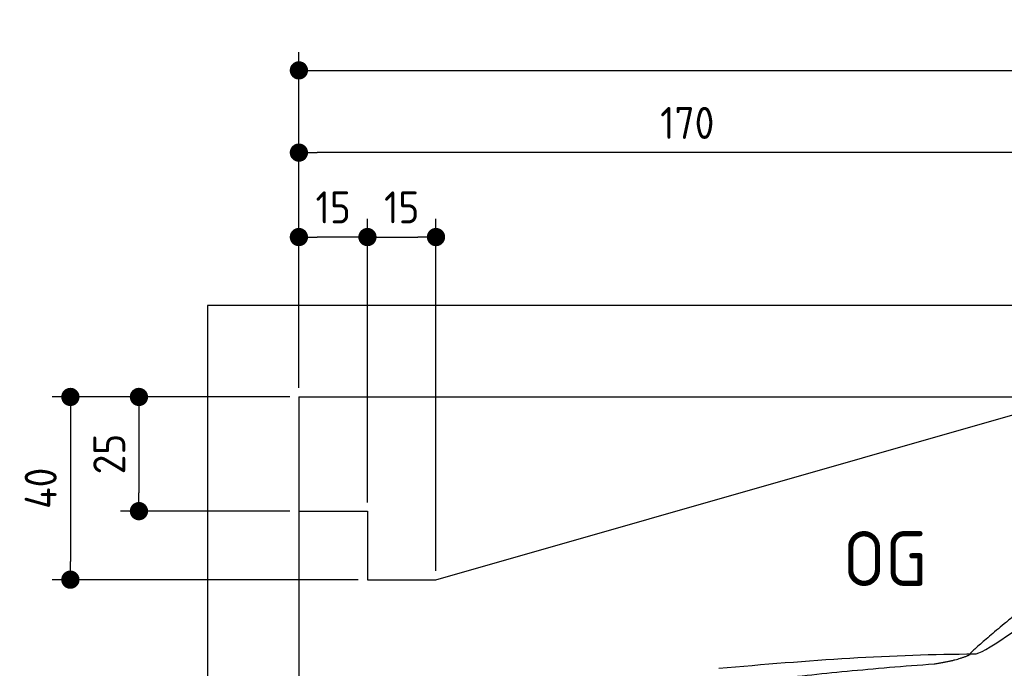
# Model space of a CAD drawing. Header units: millimetres. Extents: x -411 to 6777, y 0 to 6927.
# Tile 3 of 6: x -411 to 1744, y 5507 to 6927. Entities that reach past the tile are written whole.
import ezdxf

# ---------------------------------------------------------------- set-up
doc = ezdxf.new("R2010")
doc.units = ezdxf.units.MM
doc.layers.add('4', color=3, linetype='Continuous')
for name, color, linetype, lineweight in [('car', 10, 'Continuous', 25), ('Freiraum', 7, 'Continuous', 25), ('Gebäude', 7, 'Continuous', 25)]:
    doc.layers.add(name, color=color, linetype=linetype, lineweight=lineweight)
doc.styles.get("Standard").update_dxf_attribs({"font": 'ISOCP.SHX'})
doc.dimstyles.new('GEN-ISO', dxfattribs={"dimscale": 20, "dimtxt": 3.5, "dimasz": 2, "dimexe": 2, "dimexo": 1, "dimgap": 1.5, "dimtad": 1, "dimdec": 1, "dimlfac": 0.1, "dimdsep": 46, "dimtxsty": 'STANDARD', "dimblk": 'PUNKT', "dimcen": 2, "dimclrd": 256, "dimclre": 256, "dimclrt": 2, "dimadec": 0, "dimazin": 0, "dimtp": 0.1, "dimtm": 0.1, "dimtfac": 0.71, "dimtdec": 1, "dimtmove": 2, "dimatfit": 3, "dimldrblk": 'PUNKT', "dimfxl": 2, "dimtolj": 1, "dimarcsym": 0})

# ---------------------------------------------------------------- blocks, each defined once
blk = doc.blocks.new('PUNKT')
at = {"layer": '4', "color": 0, "linetype": 'ByBlock'}
blk.add_line((-0.5, 0), (-1, 0), dxfattribs=at)
at = {"layer": '4', "color": 0, "linetype": 'ByBlock', "const_width": 0.5}
blk.add_lwpolyline([(-0.25, 0, 1), (0.25, 0, 1)], format="xyb", close=True, dxfattribs=at)
blk = doc.blocks.new('*D364')
at = {"layer": '4', "lineweight": -2, "transparency": 16777216}
for p, q in [((200, 6120.9), (200, 6855.8)), ((5700, 6320.9), (5700, 6855.8)), ((240, 6815.8), (5660, 6815.8))]:
    blk.add_line(p, q, dxfattribs=at)
at = {"layer": 'Defpoints', "color": 0, "transparency": 16777216}
for p in [(5700, 6815.8), (5700, 6300.9), (200, 6100.9)]:
    blk.add_point(p, dxfattribs=at)
at = {"layer": '4', "lineweight": -2, "transparency": 16777216, "xscale": 40, "yscale": 40, "zscale": 40, "rotation": 180}
blk.add_blockref('PUNKT', (200, 6815.8), dxfattribs=at)
at = {"layer": '4', "lineweight": -2, "transparency": 16777216, "xscale": 40, "yscale": 40, "zscale": 40}
blk.add_blockref('PUNKT', (5700, 6815.8), dxfattribs=at)
at = {"layer": '4', "color": 2, "transparency": 16777216, "insert": (2950, 6880.8), "char_height": 70, "attachment_point": 5}
blk.add_mtext('550', dxfattribs=at)
blk = doc.blocks.new('Car')
at = {"layer": 'car'}
for points, degree in [([(1627.3, 5553.6), (1663, 5550.2), (1962.9, 5801.8), (2140.4, 5912.4)], 3), ([(1923.3, 5807.4), (1842.7, 5746.2), (1741.1, 5661.8), (1612.8, 5555.4), (1618.7, 5553.5)], 4), ([(1068.4, 5516.9), (1264.5, 5536.6), (1449.6, 5551.4), (1627.3, 5553.6)], 3), ([(1539.6, 5531), (1592.7, 5539.3), (1618.4, 5552.5)], 2), ([(727.2, 5395), (963, 5483.8), (1539.6, 5531)], 2)]:
    blk.add_open_spline(points, degree=degree, dxfattribs=at)
blk = doc.blocks.new('_Dot')
at = {"color": 0, "linetype": 'ByBlock', "lineweight": -2}
blk.add_line((-0.5, 0), (-1, 0), dxfattribs=at)
at = {"color": 0, "linetype": 'ByBlock', "const_width": 0.5}
blk.add_lwpolyline([(-0.25, 0, 1), (0.25, 0, 1)], format="xyb", close=True, dxfattribs=at)
blk = doc.blocks.new('*D370')
at = {"layer": '4', "lineweight": -2, "transparency": 16777216}
for p, q in [((200, 6120.9), (200, 6675.7)), ((1899.7, 6120.8), (1899.7, 6675.7)), ((1859.7, 6635.7), (240, 6635.7))]:
    blk.add_line(p, q, dxfattribs=at)
at = {"layer": 'Defpoints', "color": 0, "transparency": 16777216}
for p in [(200, 6635.7), (200, 6100.9), (1899.7, 6100.8)]:
    blk.add_point(p, dxfattribs=at)
at = {"layer": '4', "lineweight": -2, "transparency": 16777216, "xscale": 40, "yscale": 40, "zscale": 40, "rotation": 180}
blk.add_blockref('_Dot', (200, 6635.7), dxfattribs=at)
at = {"layer": '4', "lineweight": -2, "transparency": 16777216, "xscale": 40, "yscale": 40, "zscale": 40}
blk.add_blockref('_Dot', (1899.7, 6635.7), dxfattribs=at)
at = {"layer": '4', "color": 2, "transparency": 16777216, "insert": (1049.8, 6700.7), "char_height": 70, "attachment_point": 5}
blk.add_mtext('170', dxfattribs=at)
blk = doc.blocks.new('*D371')
at = {"layer": '4', "lineweight": -2, "transparency": 16777216}
for p, q in [((200, 6120.9), (200, 6490.9)), ((350, 5870.9), (350, 6490.9)), ((310, 6450.9), (240, 6450.9))]:
    blk.add_line(p, q, dxfattribs=at)
at = {"layer": 'Defpoints', "color": 0, "transparency": 16777216}
for p in [(200, 6450.9), (200, 6100.9), (350, 5850.9)]:
    blk.add_point(p, dxfattribs=at)
at = {"layer": '4', "lineweight": -2, "transparency": 16777216, "xscale": 40, "yscale": 40, "zscale": 40, "rotation": 180}
blk.add_blockref('_Dot', (200, 6450.9), dxfattribs=at)
at = {"layer": '4', "lineweight": -2, "transparency": 16777216, "xscale": 40, "yscale": 40, "zscale": 40}
blk.add_blockref('_Dot', (350, 6450.9), dxfattribs=at)
at = {"layer": '4', "color": 2, "transparency": 16777216, "insert": (275, 6515.9), "char_height": 70, "attachment_point": 5}
blk.add_mtext('15', dxfattribs=at)
blk = doc.blocks.new('*D372')
at = {"layer": '4', "lineweight": -2, "transparency": 16777216}
for p, q in [((180, 6100.9), (-340, 6100.9)), ((-300, 6060.9), (-300, 5740.9)), ((330, 5700.9), (-340, 5700.9))]:
    blk.add_line(p, q, dxfattribs=at)
at = {"layer": 'Defpoints', "color": 0, "transparency": 16777216}
for p in [(200, 6100.9), (-300, 5700.9), (350, 5700.9)]:
    blk.add_point(p, dxfattribs=at)
at = {"layer": '4', "lineweight": -2, "transparency": 16777216, "xscale": 40, "yscale": 40, "zscale": 40}
for p, rotation in [((-300, 6100.9), 90), ((-300, 5700.9), 270)]:
    blk.add_blockref('_Dot', p, dxfattribs=dict(at, rotation=rotation))
at = {"layer": '4', "color": 2, "transparency": 16777216, "insert": (-365, 5900.9), "char_height": 70, "attachment_point": 5, "rotation": 90}
blk.add_mtext('40', dxfattribs=at)
blk = doc.blocks.new('*D373')
at = {"layer": '4', "lineweight": -2, "transparency": 16777216}
for p, q in [((180, 6100.9), (-190, 6100.9)), ((-150, 6060.9), (-150, 5890.9)), ((180, 5850.9), (-190, 5850.9))]:
    blk.add_line(p, q, dxfattribs=at)
at = {"layer": 'Defpoints', "color": 0, "transparency": 16777216}
for p in [(200, 6100.9), (-150, 5850.9), (200, 5850.9)]:
    blk.add_point(p, dxfattribs=at)
at = {"layer": '4', "lineweight": -2, "transparency": 16777216, "xscale": 40, "yscale": 40, "zscale": 40}
for p, rotation in [((-150, 6100.9), 90), ((-150, 5850.9), 270)]:
    blk.add_blockref('_Dot', p, dxfattribs=dict(at, rotation=rotation))
at = {"layer": '4', "color": 2, "transparency": 16777216, "insert": (-215, 5975.9), "char_height": 70, "attachment_point": 5, "rotation": 90}
blk.add_mtext('25', dxfattribs=at)
blk = doc.blocks.new('*D374')
at = {"layer": '4', "lineweight": -2, "transparency": 16777216}
for p, q in [((350, 5870), (350, 6490.9)), ((500, 5720), (500, 6490.9)), ((390, 6450.9), (460, 6450.9))]:
    blk.add_line(p, q, dxfattribs=at)
at = {"layer": 'Defpoints', "color": 0, "transparency": 16777216}
for p in [(500, 6450.9), (350, 5850), (500, 5700)]:
    blk.add_point(p, dxfattribs=at)
at = {"layer": '4', "lineweight": -2, "transparency": 16777216, "xscale": 40, "yscale": 40, "zscale": 40, "rotation": 180}
blk.add_blockref('_Dot', (350, 6450.9), dxfattribs=at)
at = {"layer": '4', "lineweight": -2, "transparency": 16777216, "xscale": 40, "yscale": 40, "zscale": 40}
blk.add_blockref('_Dot', (500, 6450.9), dxfattribs=at)
at = {"layer": '4', "color": 2, "transparency": 16777216, "insert": (425, 6515.9), "char_height": 70, "attachment_point": 5}
blk.add_mtext('15', dxfattribs=at)
blk = doc.blocks.new('Gebäude_390_GT200')
at = {"layer": 'Freiraum'}
blk.add_lwpolyline([(200, 5850.9), (350, 5850.9), (350, 5700.9), (499.8, 5700.9), (1900, 6100.9)], dxfattribs=at)
at = {"layer": 'Gebäude'}
for p, q in [((5900, 6300.8), (0, 6300.8)), ((0, 6300.8), (0, 0)), ((200, 6100.9), (5700, 6100.9)), ((200, 6100.9), (200, 200))]:
    blk.add_line(p, q, dxfattribs=at)

msp = doc.modelspace()

# ---------------------------------------------------------------- block references
at = {"layer": 'car', "rotation": 359.4752422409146}
msp.add_blockref('Car', (0, 0), dxfattribs=at)
at = {"layer": 'Gebäude', "linetype": 'Continuous'}
msp.add_blockref('Gebäude_390_GT200', (0, 0), dxfattribs=at)

# ---------------------------------------------------------------- texts
msp.add_text('OG', height=120).set_placement((1390.46, 5687))

# ---------------------------------------------------------------- dimensions: what is measured, and where the dimension line sits
at = {"layer": '4'}
for base, p1, p2, override, picture, middle in [((5700, 6815.8), (200, 6100.88), (5700, 6300.88), {"dimtdec": 3, "dimtolj": 0}, '*D364', (2950, 6880.8)), ((200, 6635.7), (1899.68, 6100.79), (200, 6100.88), {"dimblk1": 'Dot', "dimblk2": 'Dot', "dimsah": 1, "dimtdec": 3, "dimtolj": 0}, '*D370', (1049.84, 6700.7)), ((200, 6450.88), (350, 5850.88), (200, 6100.88), {"dimblk1": 'Dot', "dimblk2": 'Dot', "dimsah": 1, "dimtdec": 3, "dimtolj": 0}, '*D371', (275, 6515.88)), ((500, 6450.88), (350, 5850), (500, 5700), {"dimblk1": 'Dot', "dimblk2": 'Dot', "dimsah": 1, "dimtdec": 3, "dimtolj": 0}, '*D374', (425, 6515.88))]:
    dim = msp.add_linear_dim(base=base, p1=p1, p2=p2, dimstyle='GEN-ISO', override=override, dxfattribs=at)
    dim.commit()
    dim.dimension.update_dxf_attribs({"geometry": picture, "text_midpoint": middle})
for base, p2, picture, middle in [((-300, 5700.88), (350, 5700.88), '*D372', (-365, 5900.88)), ((-150, 5850.88), (200, 5850.88), '*D373', (-215.01, 5975.88))]:
    dim = msp.add_linear_dim(base=base, p1=(200, 6100.88), p2=p2, angle=90, dimstyle='GEN-ISO', override={"dimblk1": 'Dot', "dimblk2": 'Dot', "dimsah": 1, "dimtdec": 3, "dimtolj": 0}, dxfattribs=at)
    dim.commit()
    dim.dimension.update_dxf_attribs({"geometry": picture, "text_midpoint": middle})

doc.saveas('drawing.dxf')
